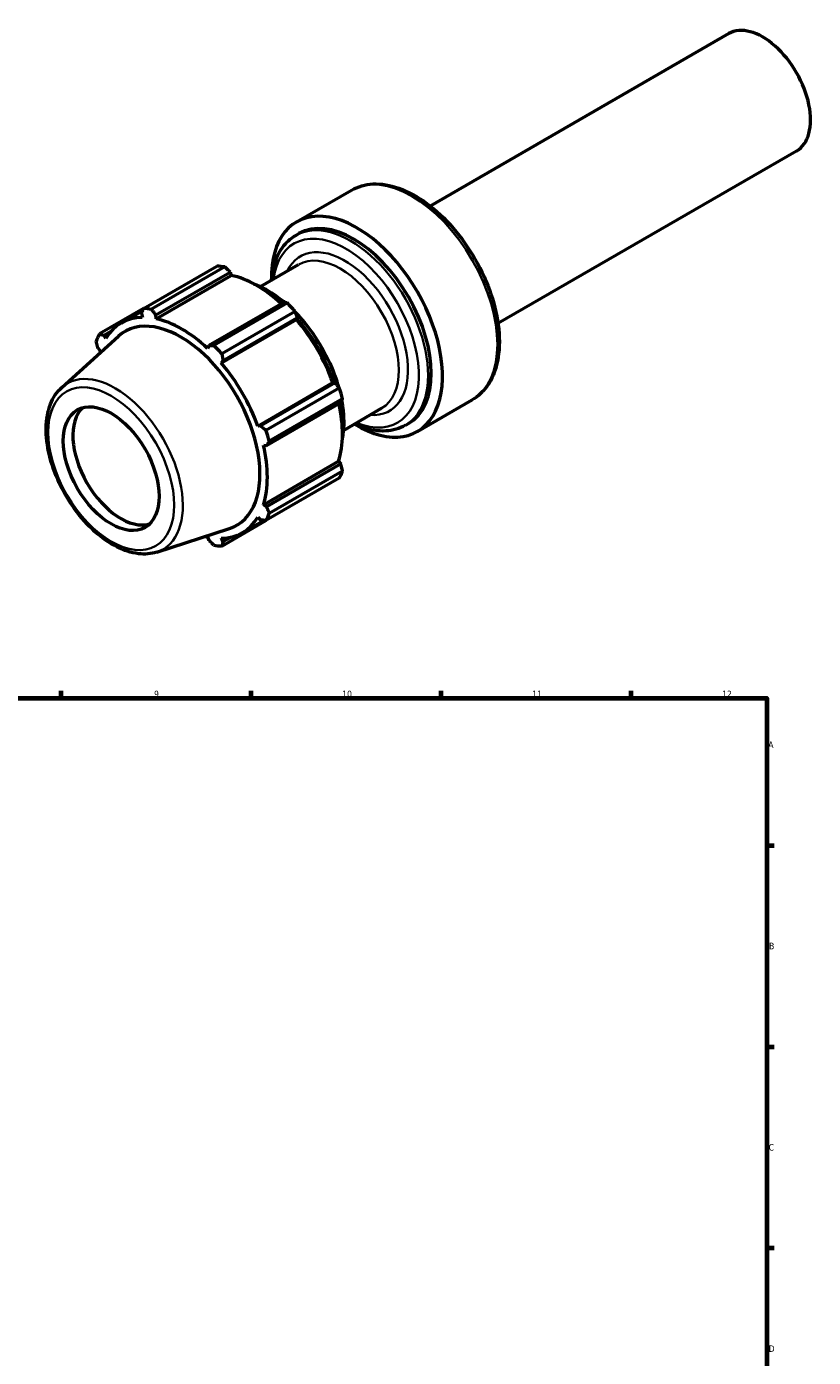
# Model space of a CAD drawing. Header units: millimetres. Extents: x -201 to 907, y -252 to 822.
# Tile 8 of 8: x 548 to 838, y 331 to 822. Entities that reach past the tile are written whole.
import ezdxf

# ---------------------------------------------------------------- set-up
doc = ezdxf.new("R2010")
doc.units = ezdxf.units.MM
for name, color, linetype, lineweight in [('Border (ANSI)', 7, 'Continuous', 70), ('Visible (ANSI)', 7, 'Continuous', 50), ('Visible Narrow (ANSI)', 7, 'Continuous', 35)]:
    doc.layers.add(name, color=color, linetype=linetype, lineweight=lineweight)
doc.styles.add('Note Text (ANSI)', font='tahoma.ttf')

# ---------------------------------------------------------------- blocks, each defined once
blk = doc.blocks.new('Borders Default Border')
at = {"layer": 'Border (ANSI)'}
for p, q in [((560.67, 574), (560.67, 576.8)), ((630.75, 574), (630.75, 576.8)), ((700.83, 574), (700.83, 576.8)), ((770.92, 574), (770.92, 576.8)), ((821, 519.75), (823.8, 519.75)), ((821, 445.5), (823.8, 445.5)), ((821, 371.25), (823.8, 371.25))]:
    blk.add_line(p, q, dxfattribs=at)
at = {"layer": 'Border (ANSI)', "flags": 128}
blk.add_lwpolyline([(20, 20), (20, 574), (821, 574), (821, 20), (20, 20)], dxfattribs=at)
at = {"layer": 'Border (ANSI)', "color": 5, "true_color": 0x0000ff, "char_height": 2.4, "attachment_point": 7, "style": 'Note Text (ANSI)'}
for s, insert in [('9', (594.92, 574.35)), ('10', (664.35, 574.35)), ('11', (734.43, 574.4)), ('12', (804.52, 574.4)), ('A', (821.58, 555.68)), ('B', (821.87, 481.43)), ('C', (821.71, 407.13)), ('D', (821.72, 332.93))]:
    blk.add_mtext(s, dxfattribs=dict(at, insert=insert))

msp = doc.modelspace()

# ---------------------------------------------------------------- linework, layer by layer
at = {"layer": 'Visible (ANSI)'}
for p, q in [((807.01, 819.15), (696.84, 755.55)), ((832.01, 775.85), (721.84, 712.24)), ((647.49, 749.71), (667.74, 761.4)), ((647.23, 744.72), (648.38, 745.39)), ((591.05, 717.75), (618.1, 733.37)), ((621.06, 733.07), (594.01, 717.46)), ((634.16, 725.85), (648.28, 734)), ((595.52, 715.37), (622.95, 731.21)), ((595.68, 713.99), (623.4, 729.99)), ((622.95, 731.21), (623.4, 729.99)), ((591.05, 717.75), (574.8, 708.37)), ((582.85, 712.41), (590.71, 716.95)), ((642.54, 719.9), (615.11, 704.06)), ((617, 704.19), (644.05, 719.8)), ((647.01, 716.67), (619.96, 701.06)), ((590.27, 715.89), (590.6, 714.5)), ((595.68, 713.99), (595.52, 715.37)), ((619.75, 697.67), (647.46, 713.67)), ((620.36, 698.52), (647.79, 714.36)), ((647.79, 714.36), (647.46, 713.67)), ((560.88, 688.68), (581.85, 707.57)), ((576.41, 707.89), (579.28, 709.55)), ((577.17, 706.75), (576.41, 707.89)), ((574.24, 703.09), (575.07, 702.09)), ((615.11, 704.06), (614.66, 703.03)), ((619.75, 697.67), (620.36, 698.52)), ((633.17, 674.42), (660.89, 690.42)), ((661.65, 690.36), (634.22, 674.52)), ((636.22, 672.91), (663.26, 688.52)), ((660.89, 690.42), (661.65, 690.36)), ((636.39, 667.21), (663.82, 683.04)), ((664.49, 684.39), (637.44, 668.78)), ((692.11, 672.42), (712.36, 684.11)), ((664.78, 672.8), (678.91, 680.96)), ((634.22, 674.52), (633.17, 674.42)), ((687.66, 674.68), (688.81, 675.35)), ((635.28, 667.33), (636.39, 667.21)), ((635.28, 645.41), (662.99, 661.41)), ((663.82, 660.42), (636.39, 644.58)), ((637.44, 642.24), (664.49, 657.85)), ((662.99, 661.41), (663.82, 660.42)), ((663.26, 655.14), (636.22, 639.52)), ((636.39, 644.58), (635.28, 645.41)), ((619.96, 630.14), (636.22, 639.52)), ((627.49, 635.09), (635.35, 639.63)), ((633.17, 640.76), (634.22, 639.77)), ((595.95, 627.92), (622.8, 636.65)), ((614.66, 633.51), (615.11, 632.29)), ((623.23, 633.43), (620.36, 631.77)), ((620.36, 631.77), (619.75, 633.01))]:
    msp.add_line(p, q, dxfattribs=at)
for centre, major_axis, start_param, end_param in [((819.51, 797.5), (12.5, -21.65), 0, 3.141593), ((669.8, 711.06), (-22.31, 38.65), 2.330479, 7.094299), ((668.6, 710.37), (-20.22, 35.02), 3.141593, 6.283185), ((632.55, 689.56), (-24, 41.57), 5.843222, 5.93775), ((632.89, 689.75), (22.32, -38.66), 2.067629, 2.661627), ((605.51, 673.94), (-24, 41.57), 5.843222, 5.93775), ((632.55, 689.56), (24, -41.57), 1.916232, 2.010759), ((605.17, 673.75), (-22.32, 38.66), 5.977753, 6.588618), ((604.84, 673.56), (-20.63, 35.72), 3.01953, 6.405248), ((605.17, 673.75), (-22.32, 38.66), 5.192355, 5.80322), ((632.89, 689.75), (22.32, -38.66), 1.265364, 1.876229), ((605.51, 673.94), (-24, 41.57), 0.345435, 0.439963), ((605.17, 673.75), (22.32, -38.66), 3.621558, 3.651048), ((605.51, 673.94), (24, -41.57), 1.916232, 2.010759), ((605.17, 673.75), (-22.32, 38.66), 4.406956, 5.017822), ((632.55, 689.56), (24, -41.57), 1.130833, 1.225361), ((632.89, 689.75), (22.32, -38.66), 0.479966, 1.073963), ((582.63, 660.74), (12.5, -21.65), 3.28349, 6.141288), ((605.51, 673.94), (24, -41.57), 1.130833, 1.225361), ((605.17, 673.75), (-22.32, 38.66), 3.621558, 4.232423), ((632.55, 689.56), (24, -41.57), 0.345435, 0.439963), ((605.17, 673.75), (22.32, -38.66), 5.977753, 6.588618), ((605.51, 673.94), (24, -41.57), 0.345435, 0.439963), ((605.17, 673.75), (22.32, -38.66), 5.77373, 5.80322), ((605.51, 673.94), (24, -41.57), 5.843222, 5.93775)]:
    msp.add_ellipse(centre, major_axis=major_axis, ratio=0.57735, start_param=start_param, end_param=end_param, dxfattribs=at)
msp.add_ellipse((579.1, 658.7), major_axis=(12.5, -21.65), ratio=0.57735, dxfattribs=at)
for points, knots in [([(667.74, 761.4), (670.12, 762.78), (672.86, 763.55), (678.79, 763.83), (682.01, 763.29), (688.71, 760.91), (692.2, 759), (698.98, 754), (702.28, 750.91), (708.33, 743.91), (711.09, 739.99), (715.81, 731.73), (717.77, 727.39), (720.71, 718.67), (721.68, 714.3), (722.52, 705.94), (722.38, 701.95), (720.92, 694.79), (719.62, 691.6), (716.26, 686.98), (714.45, 685.31), (712.36, 684.11)], [3.926991, 3.926991, 3.926991, 3.926991, 4.215651, 4.215651, 4.522056, 4.522056, 4.848585, 4.848585, 5.178011, 5.178011, 5.505888, 5.505888, 5.833074, 5.833074, 6.161016, 6.161016, 6.490484, 6.490484, 6.816461, 6.816461, 7.068583, 7.068583, 7.068583, 7.068583]), ([(638.24, 728.21), (638.35, 729.42), (638.51, 730.61), (639.41, 734.99), (640.6, 737.89), (643.67, 742.11), (645.32, 743.63), (647.23, 744.72)], [3.2344221, 3.2344221, 3.2344221, 3.2344221, 3.3492903, 3.3492903, 3.6757673, 3.6757673, 3.9269908, 3.9269908, 3.9269908, 3.9269908]), ([(631.6, 726.92), (634.61, 725.82), (637.65, 724.14), (641.5, 721.32), (642.41, 720.61), (643.3, 719.85)], [4.5308828, 4.5308828, 4.5308828, 4.5308828, 4.8444905, 4.8444905, 4.9421268, 4.9421268, 4.9421268, 4.9421268]), ([(647.16, 716.24), (647.93, 715.44), (648.69, 714.61), (652.18, 710.59), (654.68, 707.05), (658.97, 699.57), (660.75, 695.64), (662.4, 690.75), (662.7, 689.81), (662.96, 688.86)], [5.0857032, 5.0857032, 5.0857032, 5.0857032, 5.1749244, 5.1749244, 5.5036647, 5.5036647, 5.8316284, 5.8316284, 5.9098711, 5.9098711, 5.9098711, 5.9098711]), ([(595.95, 627.92), (593.82, 627.23), (591.5, 627.05), (586.51, 627.65), (583.82, 628.52), (578.38, 631.28), (575.62, 633.21), (570.39, 637.9), (567.92, 640.66), (563.5, 646.7), (561.56, 649.99), (558.37, 656.76), (557.13, 660.26), (555.47, 667.15), (555.07, 670.54), (555.18, 676.9), (555.7, 679.86), (557.66, 684.92), (559.06, 687.05), (560.88, 688.68)], [0.907461, 0.907461, 0.907461, 0.907461, 1.19376, 1.19376, 1.509163, 1.509163, 1.840466, 1.840466, 2.171691, 2.171691, 2.501151, 2.501151, 2.830497, 2.830497, 3.161456, 3.161456, 3.493214, 3.493214, 3.804928, 3.804928, 3.804928, 3.804928]), ([(664.16, 683.73), (664.39, 682.46), (664.57, 681.21), (665.04, 676.47), (664.96, 673.12), (664.43, 670.05)], [6.0534475, 6.0534475, 6.0534475, 6.0534475, 6.1604201, 6.1604201, 6.4646915, 6.4646915, 6.4646915, 6.4646915]), ([(687.66, 674.68), (685.5, 673.43), (683.02, 672.73), (677.66, 672.45), (674.74, 672.93), (670.83, 674.3), (669.85, 674.7), (668.87, 675.16)], [0.7853982, 0.7853982, 0.7853982, 0.7853982, 1.0712714, 1.0712714, 1.3759452, 1.3759452, 1.4779669, 1.4779669, 1.4779669, 1.4779669])]:
    msp.add_open_spline(points, degree=3, knots=knots, dxfattribs=at)
for points, weights in [([(622.95, 731.21), (622.03, 732.12), (621.06, 733.07)], [1.00242336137, 1.00161985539, 1]), ([(590.27, 715.89), (590.65, 716.8), (591.05, 717.75)], [1.00242336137, 1.00161985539, 1]), ([(594.01, 717.46), (594.78, 716.39), (595.52, 715.37)], [1, 1.00161985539, 1.00242336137]), ([(644.05, 719.8), (643.28, 719.85), (642.54, 719.9)], [1, 1.00161985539, 1.00242336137]), ([(647.79, 714.36), (647.41, 715.49), (647.01, 716.67)], [1.00242336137, 1.00161985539, 1]), ([(574.8, 708.37), (575.62, 708.12), (576.41, 707.89)], [1, 1.00161985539, 1.00242336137]), ([(574.24, 703.09), (573.91, 704.34), (573.57, 705.65)], [1.00242336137, 1.00161985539, 1]), ([(615.11, 704.06), (616.04, 704.12), (617, 704.19)], [1.00242336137, 1.00161985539, 1]), ([(619.96, 701.06), (620.16, 699.76), (620.36, 698.52)], [1, 1.00161985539, 1.00242336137]), ([(663.26, 688.52), (662.44, 689.46), (661.65, 690.36)], [1, 1.00161985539, 1.00242336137]), ([(663.82, 683.04), (664.15, 683.71), (664.49, 684.39)], [1.00242336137, 1.00161985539, 1]), ([(634.22, 674.52), (635.19, 673.73), (636.22, 672.91)], [1.00242336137, 1.00161985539, 1]), ([(637.44, 668.78), (636.9, 667.97), (636.39, 667.21)], [1, 1.00161985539, 1.00242336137]), ([(664.49, 657.85), (664.15, 659.16), (663.82, 660.42)], [1, 1.00161985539, 1.00242336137]), ([(636.39, 644.58), (636.9, 643.43), (637.44, 642.24)], [1.00242336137, 1.00161985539, 1]), ([(636.22, 639.52), (635.19, 639.65), (634.22, 639.77)], [1, 1.00161985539, 1.00242336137]), ([(617, 630.43), (616.04, 631.38), (615.11, 632.29)], [1, 1.00161985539, 1.00242336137]), ([(620.36, 631.77), (620.16, 630.97), (619.96, 630.14)], [1.00242336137, 1.00161985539, 1])]:
    msp.add_rational_spline(points, weights, degree=2, dxfattribs=at)
at = {"layer": 'Visible Narrow (ANSI)'}
for centre, major_axis, start_param, end_param in [((690.05, 722.76), (-22.31, 38.65), 3.141593, 6.283185), ((667.44, 709.7), (20.22, -35.02), 0, 3.141593), ((665.68, 708.69), (-19.08, 33.04), 2.502503, 6.922275), ((665.36, 708.5), (16.45, -28.5), 5.908574, 9.799389), ((663.6, 707.48), (-15.31, 26.52), 3.141593, 6.283185), ((635.58, 691.31), (20.22, -35.02), 2.124898, 2.286119), ((635.58, 691.31), (20.22, -35.02), 1.223697, 1.917895), ((580.56, 659.54), (17.67, -30.6), 6.161123, 9.54684), ((635.58, 691.31), (20.22, -35.02), 0.855473, 1.016695)]:
    msp.add_ellipse(centre, major_axis=major_axis, ratio=0.57735, start_param=start_param, end_param=end_param, dxfattribs=at)
msp.add_ellipse((579.1, 658.7), major_axis=(-16.44, 28.47), ratio=0.57735, dxfattribs=at)

# ---------------------------------------------------------------- block references
msp.add_blockref('Borders Default Border', (0, 0))

doc.saveas('drawing.dxf')
